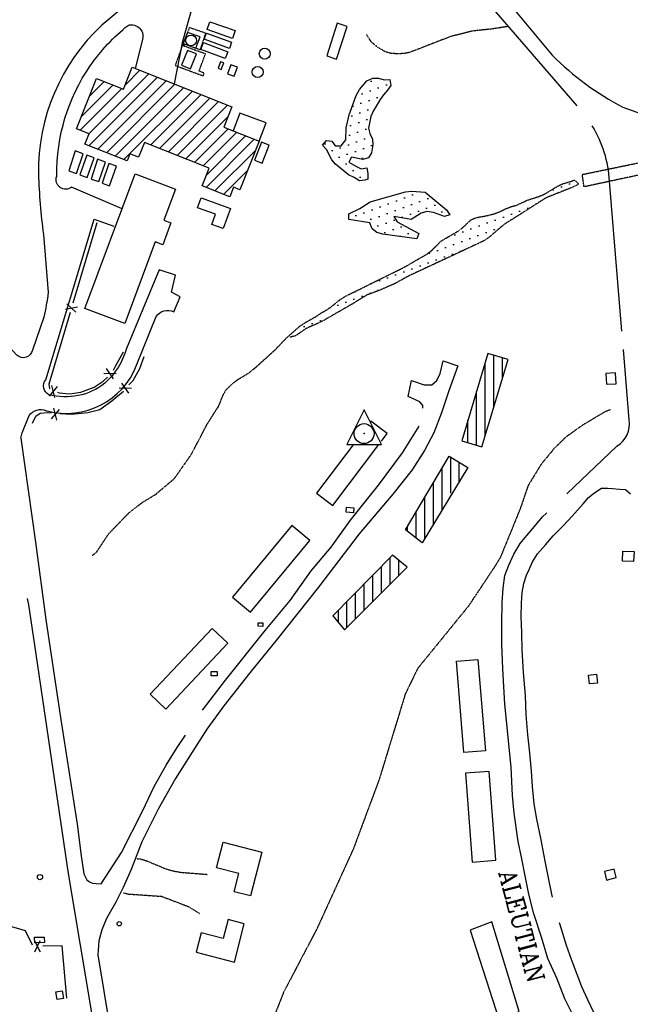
# Model space of a CAD drawing. Header units: feet. Extents: x 0 to 208040, y 0 to 211214.
# Tile 14 of 71: x 193551 to 194435, y 195363 to 196786. Entities that reach past the tile are written whole.
import ezdxf

# ---------------------------------------------------------------- set-up
doc = ezdxf.new("R2010")
doc.units = ezdxf.units.FT
doc.header["$LTSCALE"] = 0.5
doc.header["$MEASUREMENT"] = 0
doc.header["$XCLIPFRAME"] = 0
for name, pattern in [('HIDDEN', [0.375, 0.25, -0.125]), ('HIDDEN2', [0.1875, 0.125, -0.0625]), ('PHANTOM2', [1.25, 0.625, -0.125, 0.125, -0.125, 0.125, -0.125])]:
    doc.linetypes.add(name, pattern=pattern)
doc.layers.get('0').update_dxf_attribs({"linetype": 'CONTINUOUS'})
for name, color, linetype in [('CULVERT', 5, 'HIDDEN2'), ('FENCE', 11, 'CONTINUOUS'), ('HV-CONTROL', 11, 'CONTINUOUS'), ('image', 7, 'CONTINUOUS'), ('LAKE', 11, 'CONTINUOUS'), ('MA-BLDG', 11, 'CONTINUOUS'), ('MA-BLDGHATCH', 11, 'CONTINUOUS'), ('MI-BLDG', 11, 'CONTINUOUS'), ('MISC-UTILITY', 11, 'CONTINUOUS'), ('R-DIRT', 11, 'HIDDEN2'), ('R-PAVED', 11, 'CONTINUOUS'), ('R-PAVED-T', 1, 'CONTINUOUS'), ('STREAM', 11, 'PHANTOM2'), ('TANK', 11, 'CONTINUOUS'), ('Water', 5, 'CONTINUOUS')]:
    doc.layers.add(name, color=color, linetype=linetype)
doc.styles.add('CVFONT05', font='ROMANC')
picture_1 = doc.add_image_def('image1.jpg', size_in_pixel=(2000, 2400))

# ---------------------------------------------------------------- blocks, each defined once
blk = doc.blocks.new('HV-CONTROL', base_point=(0, 18.8))
blk.add_lwpolyline([(-25.1, 3.2), (24.9, 3.2), (-0.1, 53.2)], close=True)
blk.add_circle((-0.1, 18.8), 14.4)
blk.add_point((-0.1, 18.8))
blk = doc.blocks.new('FENCTICK', base_point=(196004.4, 202230.9))
for p, q in [((196000.4, 202222.9), (196008.4, 202238.9)), ((196008.4, 202222.9), (196000.4, 202238.9))]:
    blk.add_line(p, q)

msp = doc.modelspace()

# ---------------------------------------------------------------- hatches: boundary and pattern name
at = {"layer": 'MA-BLDGHATCH'}
h = msp.add_hatch(dxfattribs=at)
h.set_pattern_fill('ANSI31', color=256, scale=100, style=0)
h.paths.add_polyline_path([(193846.7, 196630.9), (193898.1, 196610.4), (193870.2, 196540.3), (193860.9, 196544), (193855.5, 196530.2), (193815.4, 196546.1), (193825.5, 196571.5), (193732, 196608.8), (193723.5, 196587.2), (193711, 196592.2), (193706.9, 196582), (193645.9, 196606.2), (193651.8, 196621.1), (193633.5, 196628.4), (193662.5, 196701.2), (193701.6, 196685.6), (193714.3, 196717.5), (193858.3, 196660.1)])
h = msp.add_hatch(dxfattribs=at)
h.set_pattern_fill('ANSI31', color=256, scale=100, angle=45, style=0)
h.paths.add_polyline_path([(194258, 196294.8), (194229, 196303.6), (194191, 196177.6), (194220, 196168.8)])
h = msp.add_hatch(dxfattribs=at)
h.set_pattern_fill('ANSI31', color=256, scale=100, angle=45, style=0)
h.paths.add_polyline_path([(194172.4, 196093.5, -0.172378), (194186.9, 196117.3), (194200, 196138.7), (194172.8, 196155.3), (194109.6, 196048.7), (194133.6, 196030)])
h = msp.add_hatch(dxfattribs=at)
h.set_pattern_fill('ANSI31', color=256, scale=100, angle=45, style=0)
h.paths.add_polyline_path([(194004.5, 195924.3), (194021.2, 195904.3), (194112.3, 195994.6), (194091, 196012.1)])
at = {"layer": 'Water'}
h = msp.add_hatch(dxfattribs=at)
h.set_pattern_fill('DOTS', color=256, scale=200, angle=20, style=0)
h.paths.add_polyline_path([(194043, 196554.1), (194042, 196554.3), (194041.1, 196554.7), (194040.1, 196555.1), (194039.2, 196555.5), (194038.2, 196556), (194037.3, 196556.6), (194036.3, 196557.1), (194035.4, 196557.7), (194034.4, 196558.3), (194033.4, 196558.8), (194032.3, 196559.4), (194031.2, 196560.1), (194030, 196560.9), (194028.7, 196561.7), (194027.2, 196562.7), (194025.6, 196563.9), (194023.9, 196565.2), (194022, 196566.6), (194020, 196568.1), (194018.1, 196569.7), (194016.1, 196571.3), (194014.2, 196572.9), (194012.4, 196574.4), (194010.8, 196575.9), (194009.4, 196577.2), (194008.2, 196578.3), (194007.1, 196579.5), (194006.1, 196580.5), (194005.3, 196581.6), (194004.4, 196582.7), (194003.6, 196583.9), (194002.8, 196585.2), (194002, 196586.6), (194001.1, 196588.1), (194000.2, 196589.6), (193999.3, 196591.2), (193998.4, 196592.8), (193997.5, 196594.3), (193996.6, 196595.8), (193995.7, 196597.2), (193994.8, 196598.5), (193994.1, 196599.6), (193993.3, 196600.6), (193992.7, 196601.6), (193992.2, 196602.5), (193991.8, 196603.3), (193991.5, 196604.1), (193991.4, 196604.9), (193991.5, 196605.7), (193991.7, 196606.5), (193992.1, 196607.2), (193992.6, 196608), (193993.2, 196608.6), (193993.9, 196609.2), (193994.7, 196609.7), (193995.6, 196610.1), (193996.5, 196610.5), (193997.4, 196610.7), (193998.3, 196610.7), (193999.2, 196610.7), (194000.1, 196610.6), (194001.1, 196610.4), (194001.9, 196610.1), (194002.8, 196609.6), (194003.5, 196609.1), (194004.3, 196608.5), (194005, 196607.9), (194005.7, 196607.3), (194006.4, 196606.6), (194007.1, 196606), (194007.9, 196605.4), (194008.7, 196605), (194009.6, 196604.6), (194010.5, 196604.3), (194011.5, 196604.2), (194012.5, 196604.2), (194013.5, 196604.3), (194014.5, 196604.5), (194015.5, 196604.8), (194016.5, 196605.3), (194017.4, 196605.9), (194018.3, 196606.7), (194019.1, 196607.5), (194019.9, 196608.6), (194020.6, 196609.7), (194021.3, 196611), (194021.8, 196612.4), (194022.3, 196614), (194022.7, 196615.7), (194023, 196617.5), (194023.3, 196619.5), (194023.5, 196621.5), (194023.7, 196623.6), (194023.9, 196625.7), (194024.1, 196628), (194024.4, 196630.2), (194024.8, 196632.5), (194025.2, 196634.7), (194025.6, 196637.1), (194026.2, 196639.5), (194026.8, 196642), (194027.5, 196644.6), (194028.3, 196647.3), (194029.2, 196650.1), (194030.2, 196653.1), (194031.2, 196656.2), (194032.3, 196659.3), (194033.4, 196662.4), (194034.4, 196665.4), (194035.5, 196668.3), (194036.5, 196671), (194037.5, 196673.5), (194038.4, 196675.6), (194039.2, 196677.5), (194040, 196679.2), (194040.7, 196680.7), (194041.5, 196682.1), (194042.2, 196683.4), (194043.1, 196684.7), (194044, 196685.9), (194045, 196687.3), (194046, 196688.7), (194047.1, 196690.1), (194048.3, 196691.4), (194049.5, 196692.8), (194050.8, 196694.1), (194052, 196695.3), (194053.2, 196696.3), (194054.4, 196697.3), (194055.6, 196698.1), (194056.8, 196698.8), (194057.9, 196699.4), (194059, 196699.9), (194060.1, 196700.3), (194061.2, 196700.6), (194062.3, 196700.9), (194063.4, 196701.1), (194064.4, 196701.2), (194065.5, 196701.4), (194066.5, 196701.4), (194067.6, 196701.4), (194068.6, 196701.4), (194069.6, 196701.3), (194070.6, 196701.2), (194071.7, 196701), (194072.7, 196700.8), (194073.7, 196700.6), (194074.7, 196700.3), (194075.7, 196700.1), (194076.7, 196699.9), (194077.7, 196699.7), (194078.7, 196699.5), (194079.7, 196699.4), (194080.7, 196699.3), (194081.7, 196699.2), (194082.7, 196699.1), (194083.6, 196699), (194084.4, 196698.8), (194085.1, 196698.4), (194085.8, 196698), (194086.4, 196697.4), (194086.8, 196696.7), (194087.2, 196696), (194087.4, 196695.1), (194087.6, 196694.2), (194087.6, 196693.2), (194087.6, 196692.3), (194087.4, 196691.3), (194087.2, 196690.4), (194086.9, 196689.4), (194086.4, 196688.5), (194086, 196687.6), (194085.4, 196686.8), (194084.9, 196685.9), (194084.2, 196685.1), (194083.6, 196684.2), (194082.9, 196683.4), (194082.2, 196682.6), (194081.5, 196681.8), (194080.8, 196680.9), (194080.1, 196680.1), (194079.4, 196679.3), (194078.7, 196678.5), (194078, 196677.6), (194077.3, 196676.8), (194076.7, 196675.9), (194076, 196675), (194075.3, 196674.1), (194074.6, 196673), (194073.8, 196671.8), (194073, 196670.6), (194072, 196669.2), (194071.1, 196667.6), (194070, 196665.9), (194069, 196664.1), (194067.9, 196662.3), (194066.8, 196660.5), (194065.8, 196658.7), (194064.8, 196657), (194063.9, 196655.4), (194063.1, 196653.9), (194062.4, 196652.5), (194061.8, 196651.2), (194061.3, 196649.9), (194060.8, 196648.7), (194060.4, 196647.4), (194060, 196646), (194059.5, 196644.5), (194059.1, 196642.9), (194058.7, 196641.2), (194058.3, 196639.5), (194057.9, 196637.7), (194057.6, 196635.9), (194057.3, 196634.1), (194057.1, 196632.4), (194057, 196630.8), (194057, 196629.3), (194057, 196628), (194057.1, 196626.7), (194057.3, 196625.6), (194057.5, 196624.5), (194057.8, 196623.4), (194058.1, 196622.4), (194058.4, 196621.4), (194058.8, 196620.4), (194059.1, 196619.5), (194059.5, 196618.5), (194059.9, 196617.5), (194060.3, 196616.5), (194060.6, 196615.5), (194060.9, 196614.5), (194061.2, 196613.5), (194061.4, 196612.5), (194061.6, 196611.5), (194061.8, 196610.4), (194061.9, 196609.3), (194062, 196608.2), (194062, 196607.1), (194062, 196605.9), (194062, 196604.7), (194061.9, 196603.4), (194061.8, 196602.1), (194061.6, 196600.8), (194061.4, 196599.5), (194061.2, 196598.1), (194060.9, 196596.8), (194060.6, 196595.6), (194060.2, 196594.4), (194059.8, 196593.2), (194059.4, 196592.2), (194058.8, 196591.2), (194058.3, 196590.2), (194057.7, 196589.4), (194057, 196588.6), (194056.3, 196587.9), (194055.5, 196587.3), (194054.7, 196586.7), (194053.8, 196586.2), (194052.9, 196585.8), (194051.8, 196585.5), (194050.7, 196585.3), (194049.5, 196585.1), (194048.2, 196585), (194046.7, 196585.1), (194045.1, 196585.2), (194043.5, 196585.4), (194041.7, 196585.6), (194040, 196585.7), (194038.3, 196585.9), (194036.7, 196586), (194035.2, 196586), (194033.8, 196585.8), (194032.7, 196585.5), (194031.7, 196585), (194030.9, 196584.5), (194030.4, 196583.8), (194030, 196583), (194029.8, 196582.2), (194029.9, 196581.4), (194030.2, 196580.6), (194030.6, 196579.7), (194031.3, 196578.9), (194032.1, 196578.2), (194033, 196577.4), (194034, 196576.7), (194035.1, 196576), (194036.2, 196575.3), (194037.3, 196574.7), (194038.4, 196574.1), (194039.5, 196573.6), (194040.5, 196573.1), (194041.5, 196572.6), (194042.5, 196572.2), (194043.5, 196571.9), (194044.5, 196571.6), (194045.5, 196571.5), (194046.5, 196571.3), (194047.5, 196571.3), (194048.5, 196571.2), (194049.4, 196571.2), (194050.3, 196571.1), (194051.1, 196570.9), (194051.9, 196570.7), (194052.5, 196570.3), (194053.1, 196569.8), (194053.6, 196569.2), (194054, 196568.5), (194054.3, 196567.6), (194054.6, 196566.7), (194054.8, 196565.7), (194054.9, 196564.7), (194055, 196563.7), (194055.1, 196562.7), (194055.1, 196561.7), (194055.1, 196560.7), (194055.1, 196559.8), (194055, 196558.9), (194054.8, 196558.1), (194054.6, 196557.3), (194054.4, 196556.7), (194054.1, 196556.2), (194053.7, 196555.7), (194053.3, 196555.4), (194052.8, 196555.1), (194052.3, 196554.8), (194051.7, 196554.6), (194051, 196554.5), (194050.3, 196554.3), (194049.5, 196554.2), (194048.7, 196554), (194047.8, 196553.9), (194046.9, 196553.8), (194045.9, 196553.8), (194045, 196553.8), (194044, 196553.9)])
h = msp.add_hatch(dxfattribs=at)
h.set_pattern_fill('DOTS', color=256, scale=200, angle=20, style=0)
h.paths.add_polyline_path([(193954.2, 196340.7), (193955.8, 196342), (193957.3, 196343.2), (193958.7, 196344.2), (193960, 196345.1), (193961.2, 196346), (193962.5, 196346.8), (193963.8, 196347.6), (193965.3, 196348.5), (193966.8, 196349.4), (193968.5, 196350.4), (193970.2, 196351.4), (193972, 196352.4), (193973.7, 196353.5), (193975.4, 196354.5), (193977.1, 196355.4), (193978.6, 196356.4), (193980, 196357.2), (193981.3, 196358), (193982.4, 196358.7), (193983.5, 196359.4), (193984.4, 196360), (193985.4, 196360.6), (193986.3, 196361.2), (193987.2, 196361.7), (193988.1, 196362.3), (193989, 196362.8), (193989.9, 196363.4), (193990.8, 196363.9), (193991.7, 196364.4), (193992.6, 196365), (193993.5, 196365.5), (193994.4, 196366), (193995.3, 196366.6), (193996.2, 196367.2), (193997.2, 196367.8), (193998.1, 196368.4), (193999.2, 196369.1), (194000.2, 196369.9), (194001.4, 196370.8), (194002.6, 196371.7), (194004, 196372.7), (194005.4, 196373.8), (194006.9, 196375), (194008.4, 196376.2), (194009.9, 196377.3), (194011.4, 196378.5), (194012.8, 196379.6), (194014.2, 196380.6), (194015.5, 196381.6), (194016.8, 196382.5), (194018.4, 196383.5), (194020.4, 196384.7), (194022.9, 196386), (194026.1, 196387.7), (194030.2, 196389.8), (194035.4, 196392.4), (194041.6, 196395.6), (194048.8, 196399.2), (194056.8, 196403.1), (194065.1, 196407.3), (194073.7, 196411.5), (194082.2, 196415.8), (194090.5, 196420), (194098.2, 196424), (194105.2, 196427.6), (194111.5, 196430.9), (194117.1, 196433.9), (194122, 196436.7), (194126.3, 196439.1), (194130.1, 196441.3), (194133.4, 196443.2), (194136.2, 196444.9), (194138.6, 196446.4), (194140.6, 196447.7), (194142.3, 196448.8), (194143.8, 196449.9), (194145.2, 196450.9), (194146.4, 196451.9), (194147.6, 196452.9), (194148.8, 196454), (194150.1, 196455.2), (194151.5, 196456.6), (194153, 196458), (194154.6, 196459.5), (194156.4, 196461), (194158.3, 196462.7), (194160.3, 196464.3), (194162.5, 196466), (194164.9, 196467.7), (194167.4, 196469.4), (194169.9, 196471.1), (194172.5, 196472.7), (194175, 196474.3), (194177.4, 196475.8), (194179.7, 196477.1), (194181.8, 196478.4), (194183.6, 196479.5), (194185.2, 196480.6), (194186.6, 196481.5), (194187.9, 196482.4), (194189.1, 196483.3), (194190.3, 196484.2), (194191.5, 196485.2), (194192.7, 196486.2), (194193.9, 196487.3), (194195.3, 196488.5), (194196.7, 196489.7), (194198.1, 196490.9), (194199.5, 196492.1), (194200.9, 196493.3), (194202.2, 196494.4), (194203.5, 196495.4), (194204.8, 196496.3), (194205.9, 196497.1), (194207.1, 196497.7), (194208.2, 196498.3), (194209.4, 196498.8), (194210.7, 196499.2), (194212, 196499.7), (194213.5, 196500), (194215.1, 196500.4), (194216.8, 196500.8), (194218.6, 196501.2), (194220.5, 196501.6), (194222.4, 196501.9), (194224.2, 196502.3), (194226, 196502.7), (194227.7, 196503), (194229.3, 196503.3), (194230.7, 196503.7), (194232.1, 196504), (194233.4, 196504.3), (194234.6, 196504.7), (194235.8, 196505), (194236.9, 196505.4), (194238.1, 196505.7), (194239.2, 196506.1), (194240.3, 196506.5), (194241.4, 196506.9), (194242.5, 196507.3), (194243.6, 196507.7), (194244.7, 196508.2), (194245.7, 196508.6), (194246.8, 196509), (194247.8, 196509.5), (194248.8, 196510), (194249.8, 196510.4), (194250.8, 196510.9), (194251.8, 196511.3), (194252.7, 196511.8), (194253.7, 196512.2), (194254.7, 196512.7), (194255.7, 196513.1), (194256.6, 196513.5), (194257.6, 196513.9), (194258.6, 196514.3), (194259.6, 196514.7), (194260.6, 196515.1), (194261.6, 196515.5), (194262.6, 196515.8), (194263.6, 196516.1), (194264.7, 196516.4), (194265.7, 196516.8), (194266.8, 196517.1), (194267.9, 196517.5), (194269.1, 196517.9), (194270.4, 196518.4), (194271.8, 196518.9), (194273.3, 196519.5), (194274.9, 196520.2), (194276.6, 196520.9), (194278.4, 196521.7), (194280.2, 196522.5), (194282.1, 196523.3), (194284.1, 196524.1), (194286.2, 196525), (194288.3, 196525.8), (194290.4, 196526.5), (194292.5, 196527.3), (194294.5, 196528), (194296.6, 196528.7), (194298.5, 196529.4), (194300.3, 196530), (194302, 196530.6), (194303.5, 196531.2), (194304.9, 196531.7), (194306.2, 196532.2), (194307.4, 196532.8), (194308.7, 196533.3), (194310, 196534), (194311.3, 196534.7), (194312.8, 196535.5), (194314.4, 196536.3), (194316.1, 196537.3), (194317.8, 196538.3), (194319.6, 196539.4), (194321.5, 196540.5), (194323.2, 196541.5), (194324.9, 196542.5), (194326.5, 196543.4), (194328, 196544.2), (194329.3, 196545), (194330.6, 196545.7), (194331.9, 196546.3), (194333.2, 196546.9), (194334.5, 196547.5), (194335.9, 196548), (194337.5, 196548.6), (194339.3, 196549.3), (194341.1, 196549.9), (194343.1, 196550.5), (194345, 196551.1), (194347, 196551.6), (194348.9, 196552), (194350.7, 196552.2), (194352.3, 196552.3), (194353.8, 196552.3), (194355, 196552), (194356.1, 196551.7), (194356.9, 196551.2), (194357.5, 196550.6), (194358, 196550), (194358.2, 196549.4), (194358.2, 196548.8), (194358, 196548.2), (194357.6, 196547.6), (194356.8, 196547), (194355.8, 196546.3), (194354.4, 196545.6), (194352.6, 196544.7), (194350.3, 196543.7), (194347.6, 196542.6), (194344.4, 196541.2), (194340.7, 196539.7), (194336.5, 196537.9), (194331.9, 196535.9), (194326.9, 196533.6), (194321.4, 196530.9), (194315.6, 196528), (194309.4, 196524.8), (194302.9, 196521.1), (194296.2, 196517.3), (194289.4, 196513.2), (194282.6, 196509), (194276, 196504.8), (194269.6, 196500.7), (194263.6, 196496.7), (194258.2, 196493), (194253.3, 196489.6), (194249.1, 196486.5), (194245.4, 196483.8), (194242.1, 196481.2), (194239.3, 196479), (194236.9, 196477), (194234.7, 196475.3), (194232.9, 196473.7), (194231.2, 196472.4), (194229.5, 196471.1), (194227.6, 196469.8), (194225.2, 196468.4), (194222.1, 196466.7), (194218, 196464.6), (194212.9, 196462), (194206.3, 196458.9), (194198.2, 196455), (194188.9, 196450.6), (194178.8, 196445.8), (194168.1, 196440.8), (194157.4, 196435.7), (194147, 196430.8), (194137.2, 196426.1), (194128.4, 196422), (194121, 196418.4), (194114.8, 196415.3), (194109.6, 196412.8), (194105.3, 196410.6), (194101.7, 196408.8), (194098.6, 196407.2), (194095.8, 196405.8), (194093.1, 196404.4), (194090.4, 196403.1), (194087.7, 196401.9), (194084.9, 196400.6), (194082.2, 196399.4), (194079.4, 196398.2), (194076.8, 196397.1), (194074.2, 196396), (194071.6, 196395), (194069.2, 196394), (194066.8, 196393), (194064.5, 196392.1), (194062.3, 196391.2), (194060, 196390.3), (194057.8, 196389.3), (194055.6, 196388.3), (194053.3, 196387.2), (194050.9, 196386), (194048.5, 196384.6), (194045.9, 196383.2), (194043.1, 196381.6), (194040.1, 196379.8), (194036.9, 196377.9), (194033.3, 196375.8), (194029.4, 196373.5), (194025.2, 196371), (194020.6, 196368.4), (194015.9, 196365.6), (194011.1, 196362.8), (194006.2, 196360.1), (194001.4, 196357.4), (193996.8, 196354.8), (193992.4, 196352.5), (193988.4, 196350.4), (193984.7, 196348.4), (193981.2, 196346.7), (193978, 196345.1), (193975.1, 196343.7), (193972.4, 196342.3), (193969.8, 196341), (193967.4, 196339.7), (193965.1, 196338.5), (193962.9, 196337.2), (193960.8, 196336), (193958.8, 196334.8), (193957, 196333.6), (193955.3, 196332.6), (193953.6, 196331.6), (193952.1, 196330.8), (193950.7, 196330), (193949.4, 196329.4), (193948.2, 196328.9), (193947.1, 196328.4), (193946, 196328), (193945, 196327.7), (193944.1, 196327.4), (193943.1, 196327.1), (193942.2, 196326.8), (193941.4, 196326.6), (193940.7, 196326.4), (193940.1, 196326.4), (193939.8, 196326.5), (193939.7, 196326.8), (193940, 196327.4), (193940.6, 196328.2), (193941.6, 196329.3), (193943, 196330.7), (193944.7, 196332.3), (193946.5, 196334), (193948.4, 196335.7), (193950.4, 196337.5), (193952.4, 196339.1)])
h = msp.add_hatch(dxfattribs=at)
h.set_pattern_fill('DOTS', color=256, scale=200, angle=20, style=0)
h.paths.add_polyline_path([(194164.6, 196502.9), (194163, 196503.1), (194161.4, 196503.5), (194159.7, 196504), (194157.9, 196504.5), (194156.2, 196505), (194154.4, 196505.5), (194152.7, 196506.1), (194151.1, 196506.5), (194149.6, 196507), (194148.1, 196507.3), (194146.8, 196507.6), (194145.5, 196507.9), (194144.2, 196508), (194143.1, 196508.1), (194141.9, 196508.2), (194140.8, 196508.2), (194139.6, 196508.1), (194138.5, 196508), (194137.4, 196507.8), (194136.3, 196507.5), (194135.1, 196507.1), (194133.8, 196506.6), (194132.5, 196506.1), (194131.1, 196505.4), (194129.7, 196504.6), (194128.1, 196503.8), (194126.4, 196503), (194124.6, 196502.1), (194122.7, 196501.3), (194120.7, 196500.6), (194118.5, 196500), (194116.1, 196499.6), (194113.6, 196499.4), (194111, 196499.3), (194108.4, 196499.4), (194105.8, 196499.5), (194103.4, 196499.6), (194101.3, 196499.6), (194099.4, 196499.6), (194097.9, 196499.5), (194096.8, 196499.1), (194096.2, 196498.6), (194096.1, 196498), (194096.4, 196497.1), (194097.1, 196496.1), (194098.3, 196495), (194099.9, 196493.7), (194101.9, 196492.2), (194104.3, 196490.6), (194107.1, 196488.9), (194110, 196487.1), (194113, 196485.3), (194115.9, 196483.5), (194118.7, 196481.8), (194121.2, 196480.1), (194123.2, 196478.5), (194124.7, 196477), (194125.6, 196475.7), (194126, 196474.6), (194125.8, 196473.6), (194124.9, 196472.8), (194123.3, 196472.2), (194121.1, 196471.9), (194118.2, 196471.7), (194114.7, 196471.7), (194110.5, 196472), (194106, 196472.4), (194101.3, 196472.9), (194096.5, 196473.5), (194091.9, 196474.1), (194087.5, 196474.7), (194083.7, 196475.4), (194080.4, 196475.9), (194077.6, 196476.4), (194075.4, 196476.9), (194073.5, 196477.3), (194072, 196477.7), (194070.7, 196478.2), (194069.6, 196478.6), (194068.7, 196479.1), (194067.7, 196479.6), (194066.8, 196480.2), (194065.8, 196480.8), (194065, 196481.4), (194064.2, 196482.1), (194063.4, 196482.8), (194062.7, 196483.6), (194062, 196484.4), (194061.4, 196485.3), (194060.7, 196486.3), (194060.1, 196487.2), (194059.3, 196488.2), (194058.3, 196489.1), (194057.1, 196490.1), (194055.6, 196491), (194053.7, 196491.8), (194051.4, 196492.6), (194048.8, 196493.4), (194046, 196494.1), (194043.1, 196494.8), (194040.2, 196495.5), (194037.5, 196496.2), (194035, 196496.9), (194032.9, 196497.7), (194031.2, 196498.5), (194030, 196499.4), (194029.1, 196500.3), (194028.7, 196501.3), (194028.6, 196502.3), (194028.9, 196503.3), (194029.4, 196504.3), (194030.3, 196505.3), (194031.4, 196506.3), (194032.7, 196507.3), (194034.3, 196508.3), (194036, 196509.3), (194037.8, 196510.3), (194039.7, 196511.3), (194041.6, 196512.3), (194043.6, 196513.4), (194045.5, 196514.5), (194047.5, 196515.6), (194049.6, 196516.8), (194051.9, 196518), (194054.5, 196519.3), (194057.5, 196520.6), (194060.8, 196522.1), (194064.7, 196523.5), (194069.1, 196525.1), (194073.9, 196526.7), (194078.9, 196528.3), (194084.1, 196529.9), (194089.2, 196531.4), (194094.1, 196532.8), (194098.7, 196534), (194102.8, 196535.1), (194106.2, 196536), (194109.1, 196536.6), (194111.5, 196537.2), (194113.6, 196537.5), (194115.4, 196537.7), (194117.1, 196537.9), (194118.7, 196537.9), (194120.4, 196537.9), (194122.3, 196537.8), (194124.3, 196537.6), (194126.5, 196537.4), (194128.8, 196536.9), (194131.4, 196536.3), (194134.1, 196535.4), (194136.9, 196534.2), (194140, 196532.6), (194143.2, 196530.8), (194146.6, 196528.6), (194150, 196526.2), (194153.3, 196523.7), (194156.5, 196521.2), (194159.6, 196518.7), (194162.3, 196516.3), (194164.8, 196514.1), (194166.8, 196512.2), (194168.5, 196510.6), (194169.7, 196509.2), (194170.7, 196508), (194171.4, 196507), (194171.7, 196506.1), (194171.9, 196505.4), (194171.7, 196504.7), (194171.4, 196504.2), (194171, 196503.7), (194170.3, 196503.3), (194169.4, 196503), (194168.4, 196502.8), (194167.3, 196502.7), (194166, 196502.7)])

# ---------------------------------------------------------------- linework, layer by layer
at = {"layer": 'CULVERT', "elevation": 9.5}
msp.add_lwpolyline([(194455.6, 196563.3), (194368, 196544.5), (194365.4, 196562.4), (194451.5, 196580.2)], close=True, dxfattribs=at)
at = {"layer": 'FENCE'}
for points, elevation in [([(193663, 196492.3), (193628.5, 196376.5)], 52.9), ([(193624.5, 196363.1), (193593.6, 196259.2), (193594.5, 196253), (193595.1, 196252.5)], 52.9), ([(193687, 196279.5), (193690.3, 196285.4), (193701.5, 196305.9)], 52.9), ([(193709.5, 196258.3), (193715.7, 196264.6), (193725.1, 196281.7), (193731.8, 196299.1)], 59.7), ([(193606.4, 196247.5), (193608.4, 196247), (193623.9, 196245.5), (193640.1, 196247.8), (193659.1, 196254.9), (193672.2, 196263.6), (193678.5, 196269.2)], 52.9), ([(193609.6, 196216.7), (193626.6, 196216.1), (193649.9, 196218.3), (193667.5, 196222.6), (193684.6, 196235.2), (193701.5, 196249)], 59.7), ([(193570.1, 196202.8), (193574.8, 196213), (193581.3, 196217.2), (193591.6, 196218.2), (193596.9, 196217.7)], 59.7), ([(193570, 195448.3), (193560.1, 195468.9), (193492, 195488.9)], 42.1), ([(193619.6, 195371.6), (193613.1, 195447.6), (193584.9, 195446.9)], 42.1)]:
    msp.add_lwpolyline(points, dxfattribs=dict(at, elevation=elevation))
at = {"layer": 'LAKE'}
for points, elevation in [([(194051, 196554.3), (194042.9, 196553.1), (194035.5, 196557.8), (194027.4, 196562), (194008.6, 196577.4), (194003.3, 196583.7), (193995.4, 196598.7), (193989.5, 196604.8), (193995.2, 196611.3), (194003.3, 196610.7), (194008, 196603.8), (194016.8, 196603.9), (194023.3, 196612.5), (194023.7, 196630), (194028.3, 196648.5), (194038.4, 196676.7), (194043, 196685.3), (194053.5, 196697.8), (194062.4, 196701.5), (194070.7, 196701.6), (194078.6, 196699), (194086.9, 196699.5), (194088.4, 196691), (194083.8, 196684.2), (194077.8, 196677.7), (194072.9, 196670.8), (194062.7, 196653.9), (194059.6, 196646), (194056.1, 196629.4), (194058.2, 196621.4), (194061.7, 196613.6), (194062.4, 196605.3), (194060.7, 196593.6), (194056.1, 196586.5), (194048.1, 196584.1), (194031.7, 196587.6), (194027.9, 196580.4), (194037.6, 196574.3), (194045.5, 196570.6), (194053.6, 196571.9), (194055.4, 196563.7), (194055, 196555.5)], 17.7), ([(194173.9, 196503.9), (194165.9, 196501.5), (194150, 196507.2), (194140.6, 196508.8), (194132.1, 196506.5), (194117.9, 196497.4), (194093, 196501.4), (194097.4, 196493.8), (194129, 196476.9), (194125.9, 196469.3), (194076.9, 196476), (194068.4, 196478.7), (194061.3, 196483.9), (194058.2, 196492.5), (194027.9, 196497.1), (194027.5, 196505.4), (194043.8, 196513.1), (194058.6, 196522.7), (194109.8, 196537.4), (194118.7, 196538.3), (194138, 196536.6), (194169.2, 196511.1)], 10.8)]:
    msp.add_lwpolyline(points, close=True, dxfattribs=dict(at, elevation=elevation))
at = {"layer": 'MA-BLDG', "linetype": 'HIDDEN'}
for p, q in [((193809.4, 196707.7), (193816.9, 196705)), ((193818.3, 196708.9), (193810.9, 196711.8)), ((193816.9, 196705), (193818.3, 196708.9))]:
    msp.add_line(p, q, dxfattribs=at)
for points in [[(193794.5, 196767.4), (193797.4, 196774.9), (193820.5, 196766.9), (193812.3, 196742.6), (193806.5, 196744.8)], [(193787.9, 196751.6), (193776.4, 196720), (193809.4, 196707.7)], [(193810.9, 196711.8), (193820.3, 196736.6), (193787.2, 196748.6)]]:
    msp.add_lwpolyline(points, dxfattribs=at)
at = {"layer": 'MA-BLDG'}
for points, elevation in [([(194010.9, 196780.9), (193995.7, 196733.8), (194009.9, 196729.2), (194025.1, 196776.3)], 21.5), ([(193794.1, 196741.8), (193785.6, 196720.2), (193798.6, 196715.1), (193807.1, 196736.8)], 45.8), ([(193846.7, 196630.9), (193898.1, 196610.4), (193870.2, 196540.3), (193860.9, 196544), (193855.5, 196530.2), (193815.4, 196546.1), (193825.5, 196571.5), (193732, 196608.8), (193723.5, 196587.2), (193711, 196592.2), (193706.9, 196582), (193645.9, 196606.2), (193651.8, 196621.1), (193633.5, 196628.4), (193662.5, 196701.2), (193701.6, 196685.6), (193714.3, 196717.5), (193858.3, 196660.1)], 68.2), ([(193631.7, 196596.4), (193622.7, 196567.6), (193633.7, 196563.9), (193643.2, 196592)], 57), ([(193648.4, 196590.1), (193638.5, 196561.9), (193649.2, 196558.1), (193659.1, 196586.4)], 56.7), ([(193663.9, 196584.4), (193654.9, 196555.6), (193665.9, 196552), (193675.4, 196580)], 57), ([(193680.6, 196578.2), (193670.7, 196550), (193681.4, 196546.2), (193691.3, 196574.4)], 56.7), ([(193776.7, 196541.3), (193759.9, 196496.3), (193770.3, 196492.4), (193758.5, 196460.9), (193747.7, 196464.9), (193703.5, 196347), (193645.6, 196368.7), (193718.6, 196563.1)], 66.5), ([(193845.9, 196484.2), (193829.6, 196490.1), (193834.9, 196504.8), (193808.8, 196514.2), (193813.9, 196528.4), (193856.3, 196513.2)], 55.9), ([(194229, 196303.6), (194191, 196177.6), (194220, 196168.8), (194258, 196294.8)], 54.5), ([(194399.6, 196274.9), (194400.3, 196259.3), (194414.3, 196260), (194413.5, 196275.6)], 22.3), ([(194274, 195352.5), (194234.8, 195482), (194203.2, 195470), (194244.7, 195341.6)], 29.6)]:
    msp.add_lwpolyline(points, close=True, dxfattribs=dict(at, elevation=elevation))
for points in [[(193794.5, 196767.4), (193787.9, 196751.6), (193806.5, 196744.8), (193812.5, 196761.5)], [(193838.5, 196716), (193843.2, 196714.3), (193846.6, 196723.7), (193841.9, 196725.4)], [(193852.2, 196707.9), (193861.7, 196704.6), (193866.4, 196717.7), (193857, 196721.1)], [(193891, 196583), (193902.2, 196578.7), (193912.3, 196604.8), (193901.1, 196609.1)], [(193885.5, 195929.5), (193971.3, 196033.1), (193945.1, 196054.8), (193859.3, 195951.2)], [(194214.5, 195861.3), (194225.2, 195729.5), (194194.1, 195727), (194183.4, 195858.8)], [(194240.2, 195571.1), (194230.6, 195699.4), (194196.4, 195696.8), (194206, 195568.5)], [(193885.5, 195519.5), (193861.8, 195525.6), (193868.5, 195552), (193836.1, 195560.3), (193845.7, 195597.4), (193901.8, 195582.9)], [(193876.3, 195479.3), (193853, 195485.3), (193846, 195457.9), (193814.1, 195466), (193806.9, 195438.1), (193862.1, 195424)]]:
    msp.add_lwpolyline(points, close=True, dxfattribs=at)
msp.add_lwpolyline([(193790, 196750.2), (193787.9, 196747.8)], dxfattribs=at)
for points, elevation in [([(193898.1, 196610.4), (193908, 196636.8), (193869.8, 196650.8), (193860.2, 196625.6)], 68.2), ([(194059.6, 196205.7), (194058.7, 196204.5)], 60), ([(194074.9, 196176.8), (194083.2, 196187.8), (194059.6, 196205.7)], 60), ([(194033.9, 196171.8), (193981, 196101.9), (194004.6, 196084), (194071.2, 196171.9)], 60)]:
    msp.add_lwpolyline(points, dxfattribs=dict(at, elevation=elevation))
at = {"layer": 'MI-BLDG'}
for points, elevation in [([(194109.6, 196048.7), (194172.8, 196155.3), (194200, 196138.7), (194133.6, 196030)], 50.1), ([(194091, 196012.1), (194004.5, 195924.3), (194021.2, 195904.3), (194112.3, 195994.6)], 52.1), ([(193740.1, 195811), (193829.8, 195906.2), (193852.4, 195884.8), (193762.8, 195789.6)], 67.4)]:
    msp.add_lwpolyline(points, close=True, dxfattribs=dict(at, elevation=elevation))
at = {"layer": 'MISC-UTILITY'}
for points in [[(194024.2, 196081.3), (194034.9, 196080.6), (194034.4, 196073.3), (194023.7, 196074.1)], [(194424.1, 196018), (194440.3, 196017.3), (194439.7, 196002.8), (194423.5, 196003.5)], [(193896.6, 195914.4), (193903.3, 195914.1), (193903.1, 195909.2), (193896.3, 195909.5)], [(193828.3, 195844.2), (193837.1, 195844.2), (193837.1, 195837.6), (193828.3, 195837.6)], [(194374.3, 195838.8), (194385.9, 195840.1), (194387.4, 195827.3), (194375.7, 195826)], [(194400.5, 195542.4), (194414.6, 195546), (194411.5, 195558.3), (194397.4, 195554.8)], [(193573.1, 195459.8), (193587, 195460.1), (193587.2, 195452.2), (193573.2, 195451.9)], [(193612.9, 195382.2), (193614.7, 195371.4), (193605.8, 195370), (193604, 195380.8)]]:
    msp.add_lwpolyline(points, close=True, dxfattribs=at)
for centre, radius in [((193580.8, 195546.7, 39.6), 3.75), ((193695.5, 195479.3, 46.6), 3.16)]:
    msp.add_circle(centre, radius, dxfattribs=at)
at = {"layer": 'R-DIRT'}
for points, elevation in [([(194258.6, 196776.4), (194258.6, 196776.4), (194236.5, 196772.9), (194207, 196769.7), (194175.6, 196762), (194116, 196738.9), (194107.6, 196737.1), (194096.3, 196736.8), (194088.1, 196737.5), (194080.1, 196739.8), (194069.8, 196745.9), (194060.8, 196753.3), (194055.6, 196760.7), (194053.5, 196764.7)], 10), ([(193720.6, 195573.6), (193726.1, 195573.1), (193735.1, 195570.4), (193762.3, 195559), (193771.6, 195556.2), (193783.7, 195553.8), (193823.1, 195550.7)], 45), ([(193701.9, 195524.1), (193709.3, 195522.3), (193756.9, 195519), (193795.6, 195504.2), (193812.1, 195494.1)], 40)]:
    msp.add_lwpolyline(points, dxfattribs=dict(at, elevation=elevation))
at = {"layer": 'R-PAVED'}
for points, elevation in [([(193722.6, 196824.5), (193722, 196821.4), (193670.4, 196778.4, 0.210779), (193578.5, 196563, 0.023123), (193585.8, 196475.8), (193592.7, 196392, -0.028143), (193586.3, 196355.9), (193569.9, 196308.6, -0.598666), (193547.3, 196301.3), (193536.3, 196313.3), (193345.8, 197500)], 17.1), ([(193775.3, 196693.2), (193787.5, 196755), (193801.7, 196804.5), (193787.1, 196825.7), (193787.4, 196825.9, -0.234565), (193802.5, 196856.6, -0.09026), (193861.3, 196877.6), (193940.9, 196898.2, 0.07678), (194031.9, 196946.2), (194060.8, 196965.7, -0.44289), (194111.1, 196947), (194357.4, 196661.8, -0.14967)], 70.6), ([(193699.7, 196512.9), (193626.4, 196544), (193626.9, 196544.2, -0.761211), (193605.1, 196559.9), (193605.2, 196560.5, -0.154893), (193653.4, 196719.3, -0.070696), (193708.2, 196777.9, -0.641685), (193728.5, 196755.7), (193718.5, 196715.8)], 64.6), ([(194422.8, 196335.9), (194404.7, 196552.9, 0.124965), (194379.9, 196632.8)], 52.1), ([(193552.9, 196181), (193555, 196188.9), (193565.3, 196214.1, -0.352807), (193589.7, 196220.9), (193591.1, 196220.7, 0.384402), (193720.7, 196286.9), (193748.9, 196357.3, -0.384757), (193774.4, 196363.7), (193783.8, 196385.7), (193771.1, 196392.1), (193776.9, 196416.8), (193753.1, 196424.7), (193706.2, 196310.8, -0.133417), (193674.8, 196260.6, -0.233852), (193593.8, 196244, -0.477752), (193589.1, 196265.7), (193659, 196497.7), (193687.5, 196487.5), (193687.5, 196487.5)], 84.6), ([(194342.9, 196100.6), (194415.6, 196169.9, 0.297535), (194433.4, 196207.7), (194425, 196309.4, 0.124965)], 52.1), ([(194356.6, 195338.3), (194340.3, 195370.9), (194328.6, 195400.6), (194315.8, 195429.2), (194306.5, 195459.8), (194295.1, 195493.6), (194288, 195521.9), (194282.5, 195551), (194278, 195573.4), (194272.7, 195598.1), (194266.9, 195639.2), (194264.4, 195664.7), (194262.6, 195705.5), (194253.5, 195796.7), (194250.5, 195847.9), (194249.2, 195883.1), (194249.1, 195914.2), (194249.7, 195943.2), (194251.1, 195964.4), (194253.3, 195982.8), (194259.2, 195997.6), (194266.2, 196013.4), (194275.7, 196028.9), (194285.4, 196040.5), (194296.2, 196053.4), (194308.1, 196067.5), (194314.2, 196073.3, 0.297535)], 52.1)]:
    msp.add_lwpolyline(points, format="xyb", dxfattribs=dict(at, elevation=elevation))
at = {"layer": 'R-PAVED', "elevation": 9.5}
msp.add_lwpolyline([(195087.6, 196761.9), (194318.6, 196905.6, 0.251782), (194267.5, 196887), (194249.9, 196858.5, 0.298848), (194242.3, 196830.8), (194322, 196734.8, 0.077793), (194424.1, 196659.8), (194466.1, 196644.8, 0.062479), (194517.5, 196632.8), (194886, 196567.6), (194886.3, 196567.3, 0.3713), (195156, 196732.6, 0.390665), (195138.9, 196753.8), (195106.8, 196759.4)], format="xyb", close=True, dxfattribs=at)
at = {"layer": 'R-PAVED'}
for points, elevation in [([(194134.9, 196224.4), (194134.6, 196228.3), (194130.5, 196233.7), (194113.3, 196241.5), (194118.4, 196264.5), (194136.9, 196258.3), (194147.6, 196258.4), (194155.2, 196264.4), (194159.9, 196274.6), (194164.3, 196293), (194185.4, 196285.7), (194172.5, 196249.8), (194161.7, 196217.8), (194150.6, 196188.8), (194137, 196163.4), (194119.5, 196135.5), (194091.2, 196100.1), (194042.4, 196043), (193983.6, 195965.9), (193923.8, 195890.8), (193884.4, 195841.8), (193847, 195794.3), (193822.1, 195760.7), (193801.2, 195727.5), (193776.8, 195689.3), (193751.8, 195644.8), (193728, 195597.8), (193712.8, 195557.6), (193701.3, 195531.7), (193690.8, 195510.4), (193676.9, 195486.7), (193670.4, 195470.7), (193665.9, 195454.5), (193664.3, 195434.5), (193682.1, 195329.6)], 52.1), ([(193816.2, 195788.3), (193849.2, 195831.3), (193906.5, 195903), (193942.8, 195946.8), (193973, 195989.5), (194002, 196023.6), (194029.9, 196062.8), (194070.8, 196113.3), (194105.3, 196160.2), (194129.3, 196198.8)], 52.1), ([(193552.9, 196181), (193574.2, 196030.7), (193589.5, 195918.9), (193610.5, 195777.3), (193634.8, 195623.4), (193640.4, 195577.6), (193644.4, 195551.5), (193648.5, 195542.9), (193652.5, 195539.8), (193656.9, 195537.9), (193661.9, 195537.6), (193669.3, 195537), (193699, 195582.3), (193729, 195642.1), (193746.1, 195677.6), (193763.3, 195708.6), (193779.1, 195734.2), (193791.4, 195751.9)], 52.1), ([(194322.5, 195517.6), (194321.4, 195522.3), (194316.5, 195545.5), (194311.6, 195570), (194306, 195600.5), (194299.9, 195630.4), (194295.9, 195652.8), (194293.6, 195677.5), (194291.8, 195699.7), (194289.6, 195726.2), (194286.7, 195752.3), (194284.2, 195781.1), (194283.2, 195809.5), (194280.2, 195842.3), (194278.3, 195875.1), (194277.8, 195900.4), (194277.1, 195923.6), (194277.4, 195942.6), (194278.6, 195958.1), (194280.9, 195971.4), (194284.6, 195983.4), (194288.5, 195991.4), (194293.6, 196002.3), (194300.8, 196014.2), (194312.1, 196026.9), (194323.2, 196040.3), (194337.7, 196054.7), (194351, 196068.4), (194358.3, 196077.4), (194366.7, 196086.3), (194374.5, 196095.4), (194383.6, 196102.5), (194393.3, 196109), (194402.6, 196109), (194408.9, 196108.5), (194419.1, 196107.7), (194427.8, 196107), (194435.3, 196100.9)], 15.6), ([(193763, 194790.1), (193757.8, 194815.6), (193695.6, 195144), (193657, 195344.8), (193622.1, 195552.2), (193573.3, 195882), (193564.9, 195940.1), (193562.9, 195949.7)], 32.9), ([(194432.1, 195252.3), (194401.6, 195311.9), (194390.1, 195335.1), (194381.9, 195351), (194373.3, 195369.5), (194364.7, 195388.3), (194358.1, 195405.8), (194349.8, 195427.8), (194342.4, 195448), (194335.2, 195471.6), (194332.3, 195480.9)], 15.6)]:
    msp.add_lwpolyline(points, dxfattribs=dict(at, elevation=elevation))
at = {"layer": 'STREAM'}
for points, elevation in [([(193822.3, 196200.7), (193834.4, 196220), (193839.4, 196227.4), (193845.9, 196243.7), (193850.1, 196251.1), (193857.9, 196258.8), (193866.3, 196265.5), (193883.2, 196275.7), (193893.5, 196284.1), (193922.6, 196310.4), (193936.1, 196324.8), (193956.3, 196342.8), (193963.7, 196347.8), (193980.2, 196357.1), (193987.1, 196361.8), (193994.4, 196365.9), (194001.6, 196370.6), (194015.2, 196381.7), (194022.6, 196386.3), (194106.5, 196427.6), (194140.7, 196447.3), (194147.9, 196452.8), (194160.7, 196465.9), (194184.6, 196479.9), (194191.8, 196485.1), (194204.4, 196496.8), (194211.9, 196500.1), (194229, 196503.1), (194238.1, 196505.6), (194247, 196509), (194254.6, 196512.8), (194262.7, 196516), (194270.6, 196518.1), (194285.7, 196525.1), (194303.7, 196531), (194311.2, 196534.3), (194328.1, 196544.5), (194335.6, 196548.3), (194354.5, 196554.3), (194360.4, 196548.4), (194353.1, 196544.6), (194313, 196528.6), (194251.4, 196489.5), (194230.6, 196471.6), (194223.4, 196466.6), (194113.3, 196415.2), (194093.7, 196404.3), (194070.5, 196394.3), (194053.9, 196388.2), (194033.5, 196375.7), (193988.7, 196349.8), (193966.1, 196339.8), (193950.9, 196329.4), (193942.9, 196327.1)], 12.5), ([(194406.2, 196222.4), (194398.1, 196219.2), (194366, 196200.1), (194342.3, 196183.3), (194324.7, 196166.3), (194305.9, 196143.5), (194286.9, 196112.4), (194275.3, 196078.5), (194247, 196009.2), (194240.8, 195998.7), (194200.9, 195938.7), (194127.3, 195848.4), (194109.4, 195811.7), (194071.4, 195687.5), (194034.4, 195588.1), (193981.5, 195472.1), (193933.3, 195380.4), (193906.1, 195311.5), (193890.9, 195276.9), (193886.9, 195249.3)], 14.9), ([(193656.5, 196011.9), (193662.6, 196016.4), (193680.3, 196043.1), (193709.2, 196073), (193729, 196088.5), (193748.2, 196100), (193775.3, 196122.9), (193799.9, 196157.9), (193822.3, 196200.7)], 15)]:
    msp.add_lwpolyline(points, dxfattribs=dict(at, elevation=elevation))
at = {"layer": 'TANK', "elevation": 51}
for points in [[(193859.5, 196759), (193822.6, 196771.8), (193826.6, 196783.2), (193863.4, 196770.4)], [(193854.8, 196744.7), (193818.6, 196758), (193821.8, 196766.7), (193858, 196753.4)], [(193848.8, 196729.8), (193813.7, 196743.2), (193817.5, 196753), (193852.6, 196739.5)]]:
    msp.add_lwpolyline(points, close=True, dxfattribs=at)
at = {"layer": 'TANK'}
for centre in [(193799.4, 196756.1, 64.4), (193906, 196737, 64.4), (193895.8, 196710.5, 65.2)]:
    msp.add_circle(centre, 7.88, dxfattribs=at)

# ---------------------------------------------------------------- block references
at = {"layer": 'FENCE'}
for p, rotation in [((193626.4, 196369.3), 253.4158300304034), ((193682, 196274.4), 61.38765430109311), ((193704.4, 196253.4), 61.38765430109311), ((193600.3, 196248.9), 347.0985252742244), ((193603.2, 196216), 347.0985252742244), ((193576.9, 195446.6), 181.5978607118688)]:
    msp.add_blockref('FENCTICK', p, dxfattribs=dict(at, rotation=rotation))
at = {"layer": 'HV-CONTROL'}
msp.add_blockref('HV-CONTROL', (194049.8, 196187.8), dxfattribs=at)

# ---------------------------------------------------------------- texts
at = {"layer": 'R-PAVED-T', "style": 'CVFONT05'}
msp.add_text('ALEUTIAN', height=25, rotation=284.8025, dxfattribs=at).set_placement((194244.5, 195553.7))

# ---------------------------------------------------------------- pictures from other files: only their frames are drawn
at = {"layer": 'image'}
image = msp.add_image(picture_1, insert=(189577.4, 187001.2), size_in_units=(14997.8, 17997.4), rotation=0.6, dxfattribs=at)
image.set_boundary_path([(132.996, 330.714), (430.192, 24.765), (1020.87, 15.748), (1441.694, 2.418), (1679.783, 17.58), (1693.604, 9.457), (1619.806, 230.729), (1548.014, 470.558), (1535.763, 774.424), (1569.421, 992.353), (1639.473, 1205.262), (1591.986, 1384.6), (1519.706, 1505.468), (1523.142, 1667.603), (1504.677, 1730.756), (1672.9, 1884.48), (1821.97, 1931.65), (1498.085, 2118.297), (960.466, 2148.074), (673.895, 2165.344), (458.475, 2163.088), (240.59, 2160.806), (87.062, 2055.378), (143.158, 1779.843), (140.638, 1536.635), (138.25, 1280.692), (130.08, 1093.17), (219.456, 785.044), (141.38, 497.97), (132.996, 330.714)])
image.dxf.flags = 15

doc.saveas('drawing.dxf')
